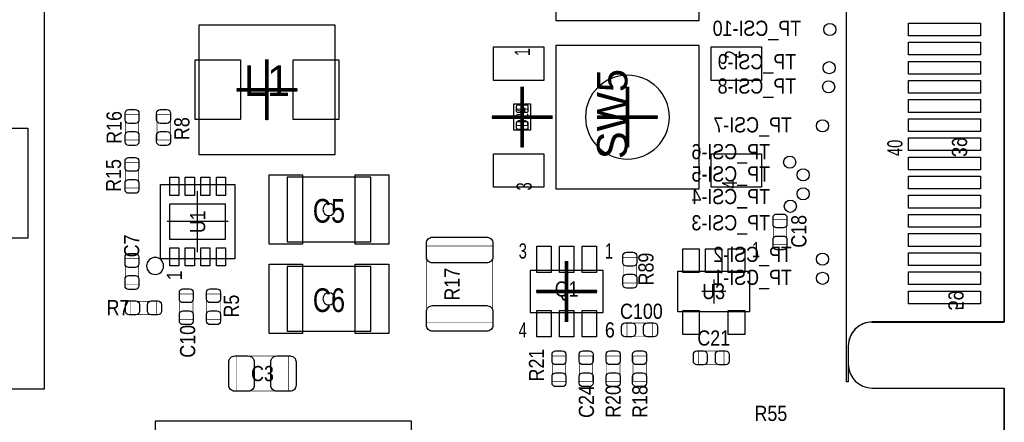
# Model space of a CAD drawing. Extents: x -1 to 170, y -5 to 90.
# Tile 8 of 9: x 129 to 170, y 47 to 64. Entities that reach past the tile are written whole.
import ezdxf
from ezdxf.enums import TextEntityAlignment as Align

# ---------------------------------------------------------------- set-up
doc = ezdxf.new("R2010")
doc.units = 0
for name, color, linetype in [('BG_OUTLINE', 3, 'CONTINUOUS'), ('PG_ASSEMBLY_BOTTOM', 140, 'CONTINUOUS'), ('PG_ASSEMBLY_TOP', 140, 'CONTINUOUS'), ('PG_BODY_CENTER', 211, 'CONTINUOUS'), ('PIN_BOTTOM', 2, 'CONTINUOUS'), ('PIN_TOP', 160, 'CONTINUOUS'), ('RD_ASSEMBLY_BOTTOM', 140, 'CONTINUOUS'), ('RD_ASSEMBLY_TOP', 140, 'CONTINUOUS')]:
    doc.layers.add(name, color=color, linetype=linetype)

msp = doc.modelspace()

# ---------------------------------------------------------------- linework, layer by layer
at = {"layer": 'BG_OUTLINE'}
for points in [[(0, 89.662), (169.926, 89.662), (169.926, 78.882748), (164.405818, 78.882748), (164.406072, 78.882748, 0.414139), (163.40582, 77.88275), (163.40582, 77.125068, 0.414205), (164.405818, 76.12507), (164.405564, 76.124816), (169.926, 76.12507), (169.926, 50.868072), (164.405818, 50.868072, 0.414212), (163.40582, 49.868074), (163.40582, 49.110392, 0.414205), (164.405818, 48.110394), (169.926, 48.110394), (169.926, 0), (0, 0)], [(164.405818, 50.868072, 0.414212), (163.40582, 49.868074)], [(163.40582, 49.110392, 0.414205), (164.405818, 48.110394)], [(163.40582, 49.110392, 0.414205), (164.405818, 48.110394)]]:
    msp.add_lwpolyline(points, format="xyb", dxfattribs=at)
for points in [[(164.405818, 50.868072), (169.926, 50.868072), (169.926, 76.12507)], [(163.40582, 49.868074), (163.40582, 49.110392)], [(164.405818, 48.110394), (169.926, 48.110394)], [(164.405818, 48.110394), (169.926, 48.110394)], [(169.926, 0), (169.926, 48.110394)], [(169.915586, 47.058072), (169.915586, 47.06493)]]:
    msp.add_lwpolyline(points, dxfattribs=at)
at = {"layer": 'PG_ASSEMBLY_BOTTOM'}
for points in [[(163.32581, 48.375062), (163.32581, 78.624938)], [(163.32581, 48.375062), (163.32581, 78.624938)], [(163.32581, 48.375062), (163.32581, 78.624938)], [(163.32581, 48.375062), (163.32581, 78.624938)], [(163.32581, 48.375062), (163.32581, 78.624938)], [(163.32581, 48.375062), (163.32581, 78.624938)], [(163.32581, 48.375062), (163.32581, 78.624938)], [(163.32581, 48.375062), (163.32581, 78.624938)], [(163.32581, 48.375062), (163.32581, 78.624938)], [(163.32581, 48.375062), (163.32581, 78.624938)], [(163.32581, 48.375062), (163.32581, 78.624938)], [(163.32581, 48.375062), (163.32581, 78.624938)], [(163.32581, 48.375062), (163.32581, 78.624938)], [(163.32581, 48.375062), (163.32581, 78.624938)], [(163.32581, 48.375062), (163.32581, 78.624938)], [(163.32581, 48.375062), (163.32581, 78.624938)], [(169.926, 76.12507), (169.926, 50.87493)], [(169.926, 76.12507), (169.926, 50.87493)], [(169.926, 76.12507), (169.926, 50.87493)], [(169.926, 76.12507), (169.926, 50.87493)], [(169.926, 76.12507), (169.926, 50.87493)], [(169.926, 76.12507), (169.926, 50.87493)], [(169.926, 76.12507), (169.926, 50.87493)], [(169.926, 76.12507), (169.926, 50.87493)], [(169.926, 76.12507), (169.926, 50.87493)], [(169.926, 76.12507), (169.926, 50.87493)], [(169.926, 76.12507), (169.926, 50.87493)], [(169.926, 76.12507), (169.926, 50.87493)], [(169.926, 76.12507), (169.926, 50.87493)], [(169.926, 76.12507), (169.926, 50.87493)], [(169.926, 76.12507), (169.926, 50.87493)], [(169.926, 76.12507), (169.926, 50.87493)], [(169.926, 50.87493), (164.405818, 50.87493)], [(169.926, 50.87493), (164.405818, 50.87493)], [(169.926, 50.87493), (164.405818, 50.87493)], [(169.926, 50.87493), (164.405818, 50.87493)], [(169.926, 50.87493), (164.405818, 50.87493)], [(169.926, 50.87493), (164.405818, 50.87493)], [(169.926, 50.87493), (164.405818, 50.87493)], [(169.926, 50.87493), (164.405818, 50.87493)], [(169.926, 50.87493), (164.405818, 50.87493)], [(169.926, 50.87493), (164.405818, 50.87493)], [(169.926, 50.87493), (164.405818, 50.87493)], [(169.926, 50.87493), (164.405818, 50.87493)], [(169.926, 50.87493), (164.405818, 50.87493)], [(169.926, 50.87493), (164.405818, 50.87493)], [(169.926, 50.87493), (164.405818, 50.87493)], [(169.926, 50.87493), (164.405818, 50.87493)], [(163.40582, 49.874932), (163.40582, 48.375062)], [(163.40582, 49.874932), (163.40582, 48.375062)], [(163.40582, 49.874932), (163.40582, 48.375062)], [(163.40582, 49.874932), (163.40582, 48.375062)], [(163.40582, 49.874932), (163.40582, 48.375062)], [(163.40582, 49.874932), (163.40582, 48.375062)], [(163.40582, 49.874932), (163.40582, 48.375062)], [(163.40582, 49.874932), (163.40582, 48.375062)], [(163.40582, 49.874932), (163.40582, 48.375062)], [(163.40582, 49.874932), (163.40582, 48.375062)], [(163.40582, 49.874932), (163.40582, 48.375062)], [(163.40582, 49.874932), (163.40582, 48.375062)], [(163.40582, 49.874932), (163.40582, 48.375062)], [(163.40582, 49.874932), (163.40582, 48.375062)], [(163.40582, 49.874932), (163.40582, 48.375062)], [(163.40582, 49.874932), (163.40582, 48.375062)], [(163.40582, 48.375062), (163.32581, 48.375062)], [(163.40582, 48.375062), (163.32581, 48.375062)], [(163.40582, 48.375062), (163.32581, 48.375062)], [(163.40582, 48.375062), (163.32581, 48.375062)], [(163.40582, 48.375062), (163.32581, 48.375062)], [(163.40582, 48.375062), (163.32581, 48.375062)], [(163.40582, 48.375062), (163.32581, 48.375062)], [(163.40582, 48.375062), (163.32581, 48.375062)], [(163.40582, 48.375062), (163.32581, 48.375062)], [(163.40582, 48.375062), (163.32581, 48.375062)], [(163.40582, 48.375062), (163.32581, 48.375062)], [(163.40582, 48.375062), (163.32581, 48.375062)], [(163.40582, 48.375062), (163.32581, 48.375062)], [(163.40582, 48.375062), (163.32581, 48.375062)], [(163.40582, 48.375062), (163.32581, 48.375062)], [(163.40582, 48.375062), (163.32581, 48.375062)], [(163.40582, 48.375062), (163.32581, 48.375062)]]:
    msp.add_lwpolyline(points, dxfattribs=at)
msp.add_lwpolyline([(164.405818, 50.87493, 0.414216), (163.40582, 49.874932)], format="xyb", dxfattribs=at)
msp.add_lwpolyline([(164.405818, 50.87493, 0.414216), (163.40582, 49.874932)], format="xyb", dxfattribs=at)
msp.add_lwpolyline([(164.405818, 50.87493, 0.414216), (163.40582, 49.874932)], format="xyb", dxfattribs=at)
msp.add_lwpolyline([(164.405818, 50.87493, 0.414216), (163.40582, 49.874932)], format="xyb", dxfattribs=at)
msp.add_lwpolyline([(164.405818, 50.87493, 0.414216), (163.40582, 49.874932)], format="xyb", dxfattribs=at)
msp.add_lwpolyline([(164.405818, 50.87493, 0.414216), (163.40582, 49.874932)], format="xyb", dxfattribs=at)
msp.add_lwpolyline([(164.405818, 50.87493, 0.414216), (163.40582, 49.874932)], format="xyb", dxfattribs=at)
msp.add_lwpolyline([(164.405818, 50.87493, 0.414216), (163.40582, 49.874932)], format="xyb", dxfattribs=at)
msp.add_lwpolyline([(164.405818, 50.87493, 0.414216), (163.40582, 49.874932)], format="xyb", dxfattribs=at)
msp.add_lwpolyline([(164.405818, 50.87493, 0.414216), (163.40582, 49.874932)], format="xyb", dxfattribs=at)
msp.add_lwpolyline([(164.405818, 50.87493, 0.414216), (163.40582, 49.874932)], format="xyb", dxfattribs=at)
msp.add_lwpolyline([(164.405818, 50.87493, 0.414216), (163.40582, 49.874932)], format="xyb", dxfattribs=at)
msp.add_lwpolyline([(164.405818, 50.87493, 0.414216), (163.40582, 49.874932)], format="xyb", dxfattribs=at)
msp.add_lwpolyline([(164.405818, 50.87493, 0.414216), (163.40582, 49.874932)], format="xyb", dxfattribs=at)
msp.add_lwpolyline([(164.405818, 50.87493, 0.414216), (163.40582, 49.874932)], format="xyb", dxfattribs=at)
msp.add_lwpolyline([(164.405818, 50.87493, 0.414216), (163.40582, 49.874932)], format="xyb", dxfattribs=at)
at = {"layer": 'PG_ASSEMBLY_TOP'}
for points in [[(163.32581, 48.375062), (163.32581, 78.624938)], [(163.32581, 48.375062), (163.32581, 78.624938)], [(163.32581, 48.375062), (163.32581, 78.624938)], [(163.32581, 48.375062), (163.32581, 78.624938)], [(163.32581, 48.375062), (163.32581, 78.624938)], [(163.32581, 48.375062), (163.32581, 78.624938)], [(163.32581, 48.375062), (163.32581, 78.624938)], [(163.32581, 48.375062), (163.32581, 78.624938)], [(163.32581, 48.375062), (163.32581, 78.624938)], [(163.32581, 48.375062), (163.32581, 78.624938)], [(163.32581, 48.375062), (163.32581, 78.624938)], [(163.32581, 48.375062), (163.32581, 78.624938)], [(163.32581, 48.375062), (163.32581, 78.624938)], [(163.32581, 48.375062), (163.32581, 78.624938)], [(163.32581, 48.375062), (163.32581, 78.624938)], [(163.32581, 48.375062), (163.32581, 78.624938)], [(169.926, 76.12507), (169.926, 50.87493)], [(169.926, 76.12507), (169.926, 50.87493)], [(169.926, 76.12507), (169.926, 50.87493)], [(169.926, 76.12507), (169.926, 50.87493)], [(169.926, 76.12507), (169.926, 50.87493)], [(169.926, 76.12507), (169.926, 50.87493)], [(169.926, 76.12507), (169.926, 50.87493)], [(169.926, 76.12507), (169.926, 50.87493)], [(169.926, 76.12507), (169.926, 50.87493)], [(169.926, 76.12507), (169.926, 50.87493)], [(169.926, 76.12507), (169.926, 50.87493)], [(169.926, 76.12507), (169.926, 50.87493)], [(169.926, 76.12507), (169.926, 50.87493)], [(169.926, 76.12507), (169.926, 50.87493)], [(169.926, 76.12507), (169.926, 50.87493)], [(169.926, 76.12507), (169.926, 50.87493)], [(126.520194, 48.081692), (129.820162, 48.081692), (129.820162, 73.28154), (126.520194, 73.28154)], [(157.1752, 63.4746), (157.1752, 69.469), (151.1808, 69.469), (151.1808, 63.4746), (157.1752, 63.4746)], [(136.26592, 57.87898), (141.96568, 57.87898), (141.96568, 63.27902), (136.26592, 63.27902), (136.26592, 57.87898)], [(157.1752, 56.4388), (157.1752, 62.4332), (151.1808, 62.4332), (151.1808, 56.4388), (157.1752, 56.4388)], [(134.6708, 53.5178), (134.6708, 56.6166), (137.7696, 56.6166), (137.7696, 53.5178), (134.6708, 53.5178)], [(153.163016, 53.02123), (150.112984, 53.02123), (150.112984, 51.27117), (153.163016, 51.27117), (153.163016, 53.02123)], [(159.2834, 51.2953), (156.2862, 51.2953), (156.2862, 52.9971), (159.2834, 52.9971), (159.2834, 51.2953)], [(169.926, 50.87493), (164.405818, 50.87493)], [(169.926, 50.87493), (164.405818, 50.87493)], [(169.926, 50.87493), (164.405818, 50.87493)], [(169.926, 50.87493), (164.405818, 50.87493)], [(169.926, 50.87493), (164.405818, 50.87493)], [(169.926, 50.87493), (164.405818, 50.87493)], [(169.926, 50.87493), (164.405818, 50.87493)], [(169.926, 50.87493), (164.405818, 50.87493)], [(169.926, 50.87493), (164.405818, 50.87493)], [(169.926, 50.87493), (164.405818, 50.87493)], [(169.926, 50.87493), (164.405818, 50.87493)], [(169.926, 50.87493), (164.405818, 50.87493)], [(169.926, 50.87493), (164.405818, 50.87493)], [(169.926, 50.87493), (164.405818, 50.87493)], [(169.926, 50.87493), (164.405818, 50.87493)], [(169.926, 50.87493), (164.405818, 50.87493)], [(163.40582, 49.874932), (163.40582, 48.375062)], [(163.40582, 49.874932), (163.40582, 48.375062)], [(163.40582, 49.874932), (163.40582, 48.375062)], [(163.40582, 49.874932), (163.40582, 48.375062)], [(163.40582, 49.874932), (163.40582, 48.375062)], [(163.40582, 49.874932), (163.40582, 48.375062)], [(163.40582, 49.874932), (163.40582, 48.375062)], [(163.40582, 49.874932), (163.40582, 48.375062)], [(163.40582, 49.874932), (163.40582, 48.375062)], [(163.40582, 49.874932), (163.40582, 48.375062)], [(163.40582, 49.874932), (163.40582, 48.375062)], [(163.40582, 49.874932), (163.40582, 48.375062)], [(163.40582, 49.874932), (163.40582, 48.375062)], [(163.40582, 49.874932), (163.40582, 48.375062)], [(163.40582, 49.874932), (163.40582, 48.375062)], [(163.40582, 49.874932), (163.40582, 48.375062)], [(163.40582, 48.375062), (163.32581, 48.375062)], [(163.40582, 48.375062), (163.32581, 48.375062)], [(163.40582, 48.375062), (163.32581, 48.375062)], [(163.40582, 48.375062), (163.32581, 48.375062)], [(163.40582, 48.375062), (163.32581, 48.375062)], [(163.40582, 48.375062), (163.32581, 48.375062)], [(163.40582, 48.375062), (163.32581, 48.375062)], [(163.40582, 48.375062), (163.32581, 48.375062)], [(163.40582, 48.375062), (163.32581, 48.375062)], [(163.40582, 48.375062), (163.32581, 48.375062)], [(163.40582, 48.375062), (163.32581, 48.375062)], [(163.40582, 48.375062), (163.32581, 48.375062)], [(163.40582, 48.375062), (163.32581, 48.375062)], [(163.40582, 48.375062), (163.32581, 48.375062)], [(163.40582, 48.375062), (163.32581, 48.375062)], [(163.40582, 48.375062), (163.32581, 48.375062)], [(145.151602, 46.73219), (134.451598, 46.73219), (134.451598, 36.73221), (145.151602, 36.73221), (145.151602, 46.73219)]]:
    msp.add_lwpolyline(points, dxfattribs=at)
for points in [[(155.9306, 59.436, 1), (152.4254, 59.436, 1), (155.9306, 59.436)], [(134.7978, 53.213, 1), (134.0866, 53.213, 1), (134.7978, 53.213)], [(164.405818, 50.87493, 0.414216), (163.40582, 49.874932)], [(164.405818, 50.87493, 0.414216), (163.40582, 49.874932)], [(164.405818, 50.87493, 0.414216), (163.40582, 49.874932)], [(164.405818, 50.87493, 0.414216), (163.40582, 49.874932)], [(164.405818, 50.87493, 0.414216), (163.40582, 49.874932)], [(164.405818, 50.87493, 0.414216), (163.40582, 49.874932)], [(164.405818, 50.87493, 0.414216), (163.40582, 49.874932)], [(164.405818, 50.87493, 0.414216), (163.40582, 49.874932)], [(164.405818, 50.87493, 0.414216), (163.40582, 49.874932)], [(164.405818, 50.87493, 0.414216), (163.40582, 49.874932)], [(164.405818, 50.87493, 0.414216), (163.40582, 49.874932)], [(164.405818, 50.87493, 0.414216), (163.40582, 49.874932)], [(164.405818, 50.87493, 0.414216), (163.40582, 49.874932)], [(164.405818, 50.87493, 0.414216), (163.40582, 49.874932)], [(164.405818, 50.87493, 0.414216), (163.40582, 49.874932)], [(164.405818, 50.87493, 0.414216), (163.40582, 49.874932)]]:
    msp.add_lwpolyline(points, format="xyb", dxfattribs=at)
for points in [[(150.133812, 58.88609), (149.433788, 58.88609), (149.433788, 59.98591), (150.133812, 59.98591)], [(143.45666, 56.92521), (139.95654, 56.92521), (139.95654, 54.22519), (143.45666, 54.22519)], [(143.45666, 53.19141), (139.95654, 53.19141), (139.95654, 50.49139), (143.45666, 50.49139)]]:
    msp.add_lwpolyline(points, close=True, dxfattribs=at)
at = {"layer": 'PG_ASSEMBLY_TOP', "const_width": 0.024892}
for points in [[(133.199124, 59.534298), (133.75894, 59.534298), (133.75894, 58.474102), (133.199124, 58.474102), (133.199124, 59.534298)], [(134.517892, 59.534298), (135.077708, 59.534298), (135.077708, 58.474102), (134.517892, 58.474102), (134.517892, 59.534298)], [(133.756908, 56.470296), (133.197092, 56.470296), (133.197092, 57.530492), (133.756908, 57.530492), (133.756908, 56.470296)], [(160.833308, 54.105302), (160.273492, 54.105302), (160.273492, 55.165498), (160.833308, 55.165498), (160.833308, 54.105302)], [(148.547582, 50.851054), (145.787618, 50.851054), (145.787618, 54.050946), (148.547582, 54.050946), (148.547582, 50.851054)], [(133.756908, 52.454302), (133.197092, 52.454302), (133.197092, 53.514498), (133.756908, 53.514498), (133.756908, 52.454302)], [(154.559508, 52.505102), (153.999692, 52.505102), (153.999692, 53.565298), (154.559508, 53.565298), (154.559508, 52.505102)], [(136.026652, 50.981102), (135.466836, 50.981102), (135.466836, 52.041298), (136.026652, 52.041298), (136.026652, 50.981102)], [(136.600692, 52.041298), (137.160508, 52.041298), (137.160508, 50.981102), (136.600692, 50.981102), (136.600692, 52.041298)], [(134.489698, 51.740308), (134.489698, 51.180492), (133.429502, 51.180492), (133.429502, 51.740308), (134.489698, 51.740308)], [(155.216098, 50.825908), (155.216098, 50.266092), (154.155902, 50.266092), (154.155902, 50.825908), (155.216098, 50.825908)], [(137.828782, 47.987204), (137.828782, 49.447196), (140.02893, 49.447196), (140.02893, 47.987204), (137.828782, 47.987204)], [(151.596852, 48.390302), (151.037036, 48.390302), (151.037036, 49.450498), (151.596852, 49.450498), (151.596852, 48.390302)], [(152.170892, 49.450498), (152.730708, 49.450498), (152.730708, 48.390302), (152.170892, 48.390302), (152.170892, 49.450498)], [(153.864564, 48.390302), (153.304748, 48.390302), (153.304748, 49.450498), (153.864564, 49.450498), (153.864564, 48.390302)], [(154.406092, 49.450498), (154.965908, 49.450498), (154.965908, 48.390302), (154.406092, 48.390302), (154.406092, 49.450498)], [(158.213298, 49.657508), (158.213298, 49.097692), (157.153102, 49.097692), (157.153102, 49.657508), (158.213298, 49.657508)]]:
    msp.add_lwpolyline(points, dxfattribs=at)
at = {"layer": 'PG_ASSEMBLY_TOP', "const_width": 0.0508}
msp.add_lwpolyline([(149.8346, 58.78449, 1), (149.733, 58.78449, 1), (149.8346, 58.78449)], format="xyb", dxfattribs=at)
at = {"layer": 'PG_BODY_CENTER', "const_width": 0.1524}
for points in [[(139.1158, 59.309), (139.1158, 61.849)], [(137.8458, 60.579), (140.3858, 60.579)], [(149.7838, 58.166), (149.7838, 60.706)], [(154.178, 58.166), (154.178, 60.706)], [(151.0538, 59.436), (148.5138, 59.436)], [(155.448, 59.436), (152.908, 59.436)], [(151.638, 53.4162), (151.638, 50.8762)], [(152.908, 52.1462), (150.368, 52.1462)]]:
    msp.add_lwpolyline(points, dxfattribs=at)
at = {"layer": 'PG_BODY_CENTER'}
for points in [[(139.1158, 59.309), (139.1158, 61.849)], [(137.8458, 60.579), (140.3858, 60.579)], [(149.7838, 58.166), (149.7838, 60.706)], [(154.178, 58.166), (154.178, 60.706)], [(151.0538, 59.436), (148.5138, 59.436)], [(155.448, 59.436), (152.908, 59.436)], [(136.2202, 53.7972), (136.2202, 56.3372)], [(137.4902, 55.0672), (134.9502, 55.0672)], [(151.638, 53.4162), (151.638, 50.8762)], [(157.7848, 52.64658), (157.7848, 51.64582)], [(152.908, 52.1462), (150.368, 52.1462)], [(158.28518, 52.1462), (157.28442, 52.1462)]]:
    msp.add_lwpolyline(points, dxfattribs=at)
for points in [[(141.9606, 55.5752, 1), (141.4526, 55.5752, 1)], [(141.9606, 51.8414, 1), (141.4526, 51.8414, 1)]]:
    msp.add_lwpolyline(points, format="xyb", close=True, dxfattribs=at)
at = {"layer": 'PIN_BOTTOM'}
for points in [[(165.927278, 63.36665), (168.924478, 63.36665), (168.924478, 62.83325), (165.927278, 62.83325)], [(165.927278, 62.566804), (168.924478, 62.566804), (168.924478, 62.033404), (165.927278, 62.033404)], [(165.927278, 61.766704), (168.924478, 61.766704), (168.924478, 61.233304), (165.927278, 61.233304)], [(165.927278, 60.966604), (168.924478, 60.966604), (168.924478, 60.433204), (165.927278, 60.433204)], [(165.927278, 60.166758), (168.924478, 60.166758), (168.924478, 59.633358), (165.927278, 59.633358)], [(165.927278, 59.366658), (168.924478, 59.366658), (168.924478, 58.833258), (165.927278, 58.833258)], [(165.927278, 58.566812), (168.924478, 58.566812), (168.924478, 58.033412), (165.927278, 58.033412)], [(165.927278, 57.766712), (168.924478, 57.766712), (168.924478, 57.233312), (165.927278, 57.233312)], [(165.927278, 56.966612), (168.924478, 56.966612), (168.924478, 56.433212), (165.927278, 56.433212)], [(165.927278, 56.166766), (168.924478, 56.166766), (168.924478, 55.633366), (165.927278, 55.633366)], [(165.927278, 55.366666), (168.924478, 55.366666), (168.924478, 54.833266), (165.927278, 54.833266)], [(165.927278, 54.56682), (168.924478, 54.56682), (168.924478, 54.03342), (165.927278, 54.03342)], [(165.927278, 53.76672), (168.924478, 53.76672), (168.924478, 53.23332), (165.927278, 53.23332)], [(165.927278, 52.96662), (168.924478, 52.96662), (168.924478, 52.43322), (165.927278, 52.43322)], [(165.927278, 52.166774), (168.924478, 52.166774), (168.924478, 51.633374), (165.927278, 51.633374)]]:
    msp.add_lwpolyline(points, close=True, dxfattribs=at)
for centre in [(162.6362, 63.09995), (162.6108, 61.500004), (162.5854, 60.699904), (162.3314, 59.074558), (160.9598, 57.5564), (161.5186, 57.023), (161.5186, 56.230266), (160.9852, 55.709566), (162.3314, 53.50002), (162.3314, 52.69992)]:
    msp.add_circle(centre, 0.254, dxfattribs=at)
at = {"layer": 'PIN_TOP'}
for points in [[(165.927278, 63.36665), (168.924478, 63.36665), (168.924478, 62.83325), (165.927278, 62.83325)], [(165.927278, 62.566804), (168.924478, 62.566804), (168.924478, 62.033404), (165.927278, 62.033404)], [(150.6855, 62.3697), (150.6855, 60.9727), (148.5773, 60.9727), (148.5773, 62.3697)], [(159.7787, 62.3697), (159.7787, 60.9727), (157.6705, 60.9727), (157.6705, 62.3697)], [(136.11606, 61.82868), (138.01598, 61.82868), (138.01598, 59.32932), (136.11606, 59.32932)], [(140.21562, 61.82868), (142.11554, 61.82868), (142.11554, 59.32932), (140.21562, 59.32932)], [(165.927278, 61.766704), (168.924478, 61.766704), (168.924478, 61.233304), (165.927278, 61.233304)], [(165.927278, 60.966604), (168.924478, 60.966604), (168.924478, 60.433204), (165.927278, 60.433204)], [(165.927278, 60.166758), (168.924478, 60.166758), (168.924478, 59.633358), (165.927278, 59.633358)], [(165.927278, 59.366658), (168.924478, 59.366658), (168.924478, 58.833258), (165.927278, 58.833258)], [(124.622306, 54.382924), (124.622306, 58.980324), (129.118106, 58.980324), (129.118106, 54.382924)], [(165.927278, 58.566812), (168.924478, 58.566812), (168.924478, 58.033412), (165.927278, 58.033412)], [(150.6855, 57.8993), (150.6855, 56.5023), (148.5773, 56.5023), (148.5773, 57.8993)], [(159.7787, 57.8993), (159.7787, 56.5023), (157.6705, 56.5023), (157.6705, 57.8993)], [(165.927278, 57.766712), (168.924478, 57.766712), (168.924478, 57.233312), (165.927278, 57.233312)], [(135.43534, 56.1594), (135.05434, 56.1594), (135.05434, 56.9214), (135.43534, 56.9214)], [(136.08558, 56.1594), (135.70458, 56.1594), (135.70458, 56.9214), (136.08558, 56.9214)], [(136.73582, 56.1594), (136.35482, 56.1594), (136.35482, 56.9214), (136.73582, 56.9214)], [(137.38606, 56.1594), (137.00506, 56.1594), (137.00506, 56.9214), (137.38606, 56.9214)], [(139.206478, 54.125114), (139.206478, 57.025032), (140.606526, 57.025032), (140.606526, 54.125114)], [(142.806674, 54.125114), (142.806674, 57.025032), (144.206722, 57.025032), (144.206722, 54.125114)], [(165.927278, 56.966612), (168.924478, 56.966612), (168.924478, 56.433212), (165.927278, 56.433212)], [(165.927278, 56.166766), (168.924478, 56.166766), (168.924478, 55.633366), (165.927278, 55.633366)], [(137.3759, 54.3179), (135.0645, 54.3179), (135.0645, 55.8165), (137.3759, 55.8165)], [(165.927278, 55.366666), (168.924478, 55.366666), (168.924478, 54.833266), (165.927278, 54.833266)], [(165.927278, 54.56682), (168.924478, 54.56682), (168.924478, 54.03342), (165.927278, 54.03342)], [(135.43534, 53.213), (135.05434, 53.213), (135.05434, 53.975), (135.43534, 53.975)], [(136.08558, 53.213), (135.70458, 53.213), (135.70458, 53.975), (136.08558, 53.975)], [(136.73582, 53.213), (136.35482, 53.213), (136.35482, 53.975), (136.73582, 53.975)], [(137.38606, 53.213), (137.00506, 53.213), (137.00506, 53.975), (137.38606, 53.975)], [(150.988014, 54.046247), (150.988014, 52.946173), (150.388066, 52.946173), (150.388066, 54.046247)], [(151.937974, 54.046247), (151.937974, 52.946173), (151.338026, 52.946173), (151.338026, 54.046247)], [(152.887934, 54.046247), (152.887934, 52.946173), (152.287986, 52.946173), (152.287986, 54.046247)], [(156.4894, 53.9369), (157.1752, 53.9369), (157.1752, 52.9463), (156.4894, 52.9463)], [(157.4419, 53.9369), (158.1277, 53.9369), (158.1277, 52.9463), (157.4419, 52.9463)], [(158.3944, 53.9369), (159.0802, 53.9369), (159.0802, 52.9463), (158.3944, 52.9463)], [(165.927278, 53.76672), (168.924478, 53.76672), (168.924478, 53.23332), (165.927278, 53.23332)], [(139.206478, 50.391314), (139.206478, 53.291232), (140.606526, 53.291232), (140.606526, 50.391314)], [(142.806674, 50.391314), (142.806674, 53.291232), (144.206722, 53.291232), (144.206722, 50.391314)], [(165.927278, 52.96662), (168.924478, 52.96662), (168.924478, 52.43322), (165.927278, 52.43322)], [(165.927278, 52.166774), (168.924478, 52.166774), (168.924478, 51.633374), (165.927278, 51.633374)], [(150.988014, 51.346227), (150.988014, 50.246153), (150.388066, 50.246153), (150.388066, 51.346227)], [(151.937974, 51.346227), (151.937974, 50.246153), (151.338026, 50.246153), (151.338026, 51.346227)], [(152.887934, 51.346227), (152.887934, 50.246153), (152.287986, 50.246153), (152.287986, 51.346227)], [(156.4894, 51.3461), (157.1752, 51.3461), (157.1752, 50.3555), (156.4894, 50.3555)], [(158.3944, 51.3461), (159.0802, 51.3461), (159.0802, 50.3555), (158.3944, 50.3555)]]:
    msp.add_lwpolyline(points, close=True, dxfattribs=at)
for points in [[(133.7691, 59.604148), (133.7691, 59.32424, -0.414846), (133.618986, 59.174126), (133.339078, 59.174126, -0.414846), (133.188964, 59.32424), (133.188964, 59.604148, -0.414846), (133.339078, 59.754262), (133.618986, 59.754262, -0.414846)], [(135.087868, 59.604148), (135.087868, 59.32424, -0.414846), (134.937754, 59.174126), (134.657846, 59.174126, -0.414846), (134.507732, 59.32424), (134.507732, 59.604148, -0.414846), (134.657846, 59.754262), (134.937754, 59.754262, -0.414846)], [(150.033736, 59.685936), (150.033736, 59.886088, 0.414463), (149.983698, 59.936126), (149.583902, 59.936126, 0.414463), (149.533864, 59.886088), (149.533864, 59.685936, 0.414463), (149.583902, 59.635898), (149.983698, 59.635898, 0.414463)], [(133.188964, 58.404252), (133.188964, 58.68416, -0.414846), (133.339078, 58.834274), (133.618986, 58.834274, -0.414846), (133.7691, 58.68416), (133.7691, 58.404252, -0.414846), (133.618986, 58.254138), (133.339078, 58.254138, -0.414846)], [(134.507732, 58.404252), (134.507732, 58.68416, -0.414846), (134.657846, 58.834274), (134.937754, 58.834274, -0.414846), (135.087868, 58.68416), (135.087868, 58.404252, -0.414846), (134.937754, 58.254138), (134.657846, 58.254138, -0.414846)], [(150.033736, 58.985912), (150.033736, 59.186064, 0.414463), (149.983698, 59.236102), (149.583902, 59.236102, 0.414463), (149.533864, 59.186064), (149.533864, 58.985912, 0.414463), (149.583902, 58.935874), (149.983698, 58.935874, 0.414463)], [(133.767068, 57.600342), (133.767068, 57.320434, -0.414846), (133.616954, 57.17032), (133.337046, 57.17032, -0.414846), (133.186932, 57.320434), (133.186932, 57.600342, -0.414846), (133.337046, 57.750456), (133.616954, 57.750456, -0.414846)], [(133.186932, 56.400446), (133.186932, 56.680354, -0.414846), (133.337046, 56.830468), (133.616954, 56.830468, -0.414846), (133.767068, 56.680354), (133.767068, 56.400446, -0.414846), (133.616954, 56.250332), (133.337046, 56.250332, -0.414846)], [(160.843468, 55.235348), (160.843468, 54.95544, -0.414846), (160.693354, 54.805326), (160.413446, 54.805326, -0.414846), (160.263332, 54.95544), (160.263332, 55.235348, -0.414846), (160.413446, 55.385462), (160.693354, 55.385462, -0.414846)], [(148.552662, 54.166008), (148.552662, 53.596032, -0.414261), (148.302726, 53.346096), (146.032474, 53.346096, -0.414261), (145.782538, 53.596032), (145.782538, 54.166008, -0.414261), (146.032474, 54.415944), (148.302726, 54.415944, -0.414261)], [(160.263332, 54.035452), (160.263332, 54.31536, -0.414846), (160.413446, 54.465474), (160.693354, 54.465474, -0.414846), (160.843468, 54.31536), (160.843468, 54.035452, -0.414846), (160.693354, 53.885338), (160.413446, 53.885338, -0.414846)], [(133.767068, 53.584348), (133.767068, 53.30444, -0.414846), (133.616954, 53.154326), (133.337046, 53.154326, -0.414846), (133.186932, 53.30444), (133.186932, 53.584348, -0.414846), (133.337046, 53.734462), (133.616954, 53.734462, -0.414846)], [(154.569668, 53.635148), (154.569668, 53.35524, -0.414846), (154.419554, 53.205126), (154.139646, 53.205126, -0.414846), (153.989532, 53.35524), (153.989532, 53.635148, -0.414846), (154.139646, 53.785262), (154.419554, 53.785262, -0.414846)], [(133.186932, 52.384452), (133.186932, 52.66436, -0.414846), (133.337046, 52.814474), (133.616954, 52.814474, -0.414846), (133.767068, 52.66436), (133.767068, 52.384452, -0.414846), (133.616954, 52.234338), (133.337046, 52.234338, -0.414846)], [(153.989532, 52.435252), (153.989532, 52.71516, -0.414846), (154.139646, 52.865274), (154.419554, 52.865274, -0.414846), (154.569668, 52.71516), (154.569668, 52.435252, -0.414846), (154.419554, 52.285138), (154.139646, 52.285138, -0.414846)], [(136.036812, 52.111148), (136.036812, 51.83124, -0.414846), (135.886698, 51.681126), (135.60679, 51.681126, -0.414846), (135.456676, 51.83124), (135.456676, 52.111148, -0.414846), (135.60679, 52.261262), (135.886698, 52.261262, -0.414846)], [(137.170668, 52.111148), (137.170668, 51.83124, -0.414846), (137.020554, 51.681126), (136.740646, 51.681126, -0.414846), (136.590532, 51.83124), (136.590532, 52.111148, -0.414846), (136.740646, 52.261262), (137.020554, 52.261262, -0.414846)], [(133.359652, 51.750468), (133.63956, 51.750468, -0.414846), (133.789674, 51.600354), (133.789674, 51.320446, -0.414846), (133.63956, 51.170332), (133.359652, 51.170332, -0.414846), (133.209538, 51.320446), (133.209538, 51.600354, -0.414846)], [(134.559548, 51.170332), (134.27964, 51.170332, -0.414846), (134.129526, 51.320446), (134.129526, 51.600354, -0.414846), (134.27964, 51.750468), (134.559548, 51.750468, -0.414846), (134.709662, 51.600354), (134.709662, 51.320446, -0.414846)], [(145.782538, 50.735992), (145.782538, 51.305968, -0.414261), (146.032474, 51.555904), (148.302726, 51.555904, -0.414261), (148.552662, 51.305968), (148.552662, 50.735992, -0.414261), (148.302726, 50.486056), (146.032474, 50.486056, -0.414261)], [(135.456676, 50.911252), (135.456676, 51.19116, -0.414846), (135.60679, 51.341274), (135.886698, 51.341274, -0.414846), (136.036812, 51.19116), (136.036812, 50.911252, -0.414846), (135.886698, 50.761138), (135.60679, 50.761138, -0.414846)], [(136.590532, 50.911252), (136.590532, 51.19116, -0.414846), (136.740646, 51.341274), (137.020554, 51.341274, -0.414846), (137.170668, 51.19116), (137.170668, 50.911252, -0.414846), (137.020554, 50.761138), (136.740646, 50.761138, -0.414846)], [(154.086052, 50.836068), (154.36596, 50.836068, -0.414846), (154.516074, 50.685954), (154.516074, 50.406046, -0.414846), (154.36596, 50.255932), (154.086052, 50.255932, -0.414846), (153.935938, 50.406046), (153.935938, 50.685954, -0.414846)], [(155.285948, 50.255932), (155.00604, 50.255932, -0.414846), (154.855926, 50.406046), (154.855926, 50.685954, -0.414846), (155.00604, 50.836068), (155.285948, 50.836068, -0.414846), (155.436062, 50.685954), (155.436062, 50.406046, -0.414846)], [(137.773918, 49.452276), (138.333734, 49.452276, -0.414709), (138.583924, 49.202086), (138.583924, 48.232314, -0.414709), (138.333734, 47.982124), (137.773918, 47.982124, -0.414709), (137.523728, 48.232314), (137.523728, 49.202086, -0.414709)], [(140.083794, 47.982124), (139.523978, 47.982124, -0.414709), (139.273788, 48.232314), (139.273788, 49.202086, -0.414709), (139.523978, 49.452276), (140.083794, 49.452276, -0.414709), (140.333984, 49.202086), (140.333984, 48.232314, -0.414709)], [(151.607012, 49.520348), (151.607012, 49.24044, -0.414846), (151.456898, 49.090326), (151.17699, 49.090326, -0.414846), (151.026876, 49.24044), (151.026876, 49.520348, -0.414846), (151.17699, 49.670462), (151.456898, 49.670462, -0.414846)], [(152.740868, 49.520348), (152.740868, 49.24044, -0.414846), (152.590754, 49.090326), (152.310846, 49.090326, -0.414846), (152.160732, 49.24044), (152.160732, 49.520348, -0.414846), (152.310846, 49.670462), (152.590754, 49.670462, -0.414846)], [(153.874724, 49.520348), (153.874724, 49.24044, -0.414846), (153.72461, 49.090326), (153.444702, 49.090326, -0.414846), (153.294588, 49.24044), (153.294588, 49.520348, -0.414846), (153.444702, 49.670462), (153.72461, 49.670462, -0.414846)], [(154.976068, 49.520348), (154.976068, 49.24044, -0.414846), (154.825954, 49.090326), (154.546046, 49.090326, -0.414846), (154.395932, 49.24044), (154.395932, 49.520348, -0.414846), (154.546046, 49.670462), (154.825954, 49.670462, -0.414846)], [(157.083252, 49.667668), (157.36316, 49.667668, -0.414846), (157.513274, 49.517554), (157.513274, 49.237646, -0.414846), (157.36316, 49.087532), (157.083252, 49.087532, -0.414846), (156.933138, 49.237646), (156.933138, 49.517554, -0.414846)], [(158.283148, 49.087532), (158.00324, 49.087532, -0.414846), (157.853126, 49.237646), (157.853126, 49.517554, -0.414846), (158.00324, 49.667668), (158.283148, 49.667668, -0.414846), (158.433262, 49.517554), (158.433262, 49.237646, -0.414846)], [(151.026876, 48.320452), (151.026876, 48.60036, -0.414846), (151.17699, 48.750474), (151.456898, 48.750474, -0.414846), (151.607012, 48.60036), (151.607012, 48.320452, -0.414846), (151.456898, 48.170338), (151.17699, 48.170338, -0.414846)], [(152.160732, 48.320452), (152.160732, 48.60036, -0.414846), (152.310846, 48.750474), (152.590754, 48.750474, -0.414846), (152.740868, 48.60036), (152.740868, 48.320452, -0.414846), (152.590754, 48.170338), (152.310846, 48.170338, -0.414846)], [(153.294588, 48.320452), (153.294588, 48.60036, -0.414846), (153.444702, 48.750474), (153.72461, 48.750474, -0.414846), (153.874724, 48.60036), (153.874724, 48.320452, -0.414846), (153.72461, 48.170338), (153.444702, 48.170338, -0.414846)], [(154.395932, 48.320452), (154.395932, 48.60036, -0.414846), (154.546046, 48.750474), (154.825954, 48.750474, -0.414846), (154.976068, 48.60036), (154.976068, 48.320452, -0.414846), (154.825954, 48.170338), (154.546046, 48.170338, -0.414846)]]:
    msp.add_lwpolyline(points, format="xyb", close=True, dxfattribs=at)

# ---------------------------------------------------------------- texts
at = {"layer": 'PG_ASSEMBLY_BOTTOM', "text_generation_flag": 2, "width": 0.88}
for s, p in [('39', (167.735758, 57.770014)), ('59', (167.5892, 51.3588))]:
    msp.add_text(s, height=0.635, rotation=270, dxfattribs=at).set_placement(p)
at = {"layer": 'PG_ASSEMBLY_TOP', "width": 0.72}
for s, p in [('1', (150.1013, 62.1538)), ('2', (158.8897, 62.0522)), ('3', (150.1775, 56.5404)), ('4', (158.7627, 56.6166))]:
    msp.add_text(s, height=0.635, rotation=90, dxfattribs=at).set_placement(p, align=Align.CENTER)
at = {"layer": 'PG_ASSEMBLY_TOP'}
for s, width, p in [('40', 0.72, (165.6715, 57.8104)), ('1', 0.88, (135.56742, 52.6161))]:
    msp.add_text(s, height=0.635, rotation=90, dxfattribs=dict(at, width=width)).set_placement(p)
for s, width, p in [('3', 0.72, (149.63648, 53.524658)), ('1', 0.72, (153.236676, 53.524658)), ('1', 0.72, (159.38246, 53.5813)), ('4', 0.72, (149.63648, 50.22469)), ('6', 0.88, (153.236676, 50.22469))]:
    msp.add_text(s, height=0.635, dxfattribs=dict(at, width=width)).set_placement(p)
at = {"layer": 'RD_ASSEMBLY_BOTTOM', "text_generation_flag": 2, "width": 0.88}
for s, p in [('TP_CSI-10', (159.5882, 62.831218)), ('TP_CSI-9', (159.5882, 61.434218)), ('TP_CSI-8', (159.5882, 60.418218)), ('TP_CSI-7', (159.4104, 58.795158)), ('TP_CSI-6', (158.496, 57.675018)), ('TP_CSI-5', (158.496, 56.7436)), ('TP_CSI-4', (158.496, 55.798466)), ('TP_CSI-3', (158.496, 54.703218)), ('TP_CSI-2', (159.4104, 53.382418)), ('TP_CSI-1', (159.4104, 52.42052))]:
    msp.add_text(s, height=0.635, dxfattribs=at).set_placement(p, align=Align.CENTER)
at = {"layer": 'RD_ASSEMBLY_TOP'}
for s, height, width, p in [('L1', 1.27, 1.024, (139.1158, 60.325)), ('C5', 0.9906, 0.794872, (141.7066, 55.023258)), ('C6', 0.9906, 0.794872, (141.7066, 51.289458)), ('Q1', 0.635, 0.88, (151.638, 51.934618)), ('R7', 0.635, 0.88, (132.8928, 51.1556)), ('C100', 0.635, 0.88, (154.7622, 51.0032)), ('C21', 0.635, 0.88, (157.7848, 49.8856)), ('C3', 0.635, 0.88, (138.928856, 48.3997)), ('R55', 0.635, 0.88, (160.1724, 46.736))]:
    msp.add_text(s, height=height, dxfattribs=dict(at, width=width)).set_placement(p, align=Align.CENTER)
for s, height, width, p in [('SW5', 1.27, 1.024, (154.178, 59.563)), ('D24', 0.5334, 0.619048, (150.0378, 59.436)), ('R16', 0.635, 0.88, (133.047232, 59.0042)), ('R8', 0.635, 0.88, (135.8773, 58.9534)), ('R15', 0.635, 0.88, (133.0198, 56.9976)), ('C18', 0.635, 0.88, (161.6583, 54.6608)), ('C7', 0.635, 0.88, (133.7818, 54.0512)), ('R89', 0.635, 0.88, (155.2702, 53.086)), ('R17', 0.635, 0.88, (147.1676, 52.451)), ('R5', 0.635, 0.88, (137.9474, 51.5366)), ('C10', 0.635, 0.88, (136.1186, 50.0634)), ('R21', 0.635, 0.88, (150.6982, 49.0728)), ('C24', 0.635, 0.88, (152.781, 47.5488)), ('R20', 0.635, 0.88, (153.8986, 47.5488)), ('R18', 0.635, 0.88, (155.0162, 47.5488))]:
    msp.add_text(s, height=height, rotation=90, dxfattribs=dict(at, width=width)).set_placement(p, align=Align.CENTER)
at = {"layer": 'RD_ASSEMBLY_TOP', "width": 0.88}
msp.add_text('U1', height=0.635, rotation=90, dxfattribs=at).set_placement((136.5377, 54.5846))
msp.add_text('U3', height=0.635, dxfattribs=at).set_placement((157.3022, 51.8287))

doc.saveas('drawing.dxf')
